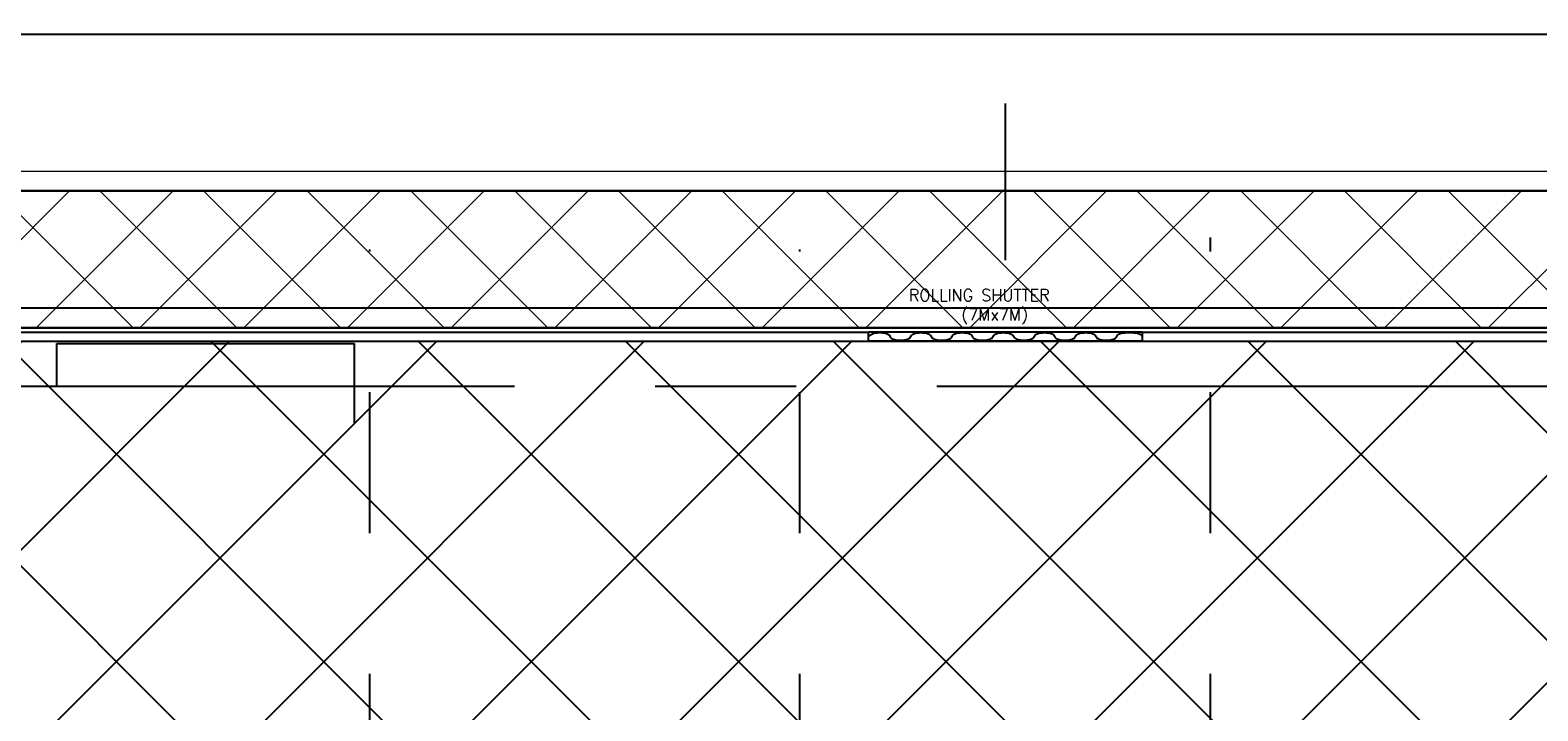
# Model space of a CAD drawing. Header units: inches. Extents: x 0 to 1544102, y -287698 to 23144100.
# Tile 27 of 256: x 32481 to 37299, y -139747 to -137571. Entities that reach past the tile are written whole.
import ezdxf

# ---------------------------------------------------------------- set-up
doc = ezdxf.new("R2010")
doc.units = ezdxf.units.IN
doc.header["$LTSCALE"] = 1800
doc.header["$MEASUREMENT"] = 0
doc.linetypes.add('CENTER', pattern=[2, 1.25, -0.25, 0.25, -0.25])
doc.layers.get('0').update_dxf_attribs({"color": 253, "lineweight": 9})
doc.layers.add('CL', color=8, linetype='CENTER', lineweight=15)
doc.layers.add('TRENCH-TRESTLE', color=6, linetype='Continuous', lineweight=30)
for name, color, linetype in [('GRID', 251, 'CENTER'), ('Road', 3, 'Continuous'), ('Road Sides', 11, 'Continuous'), ('STAIR', 2, 'Continuous'), ('STEEL', 231, 'Continuous'), ('STEEL-COLUMNS-CL', 252, 'CENTER'), ('TEXT', 3, 'Continuous'), ('WALL', 6, 'Continuous')]:
    doc.layers.add(name, color=color, linetype=linetype)
doc.styles.add('ROMANS', font='romans.shx')

msp = doc.modelspace()

# ---------------------------------------------------------------- hatches: boundary and pattern name
at = {"layer": 'Road Sides', "linetype": 'ByBlock'}
h = msp.add_hatch(dxfattribs=at)
h.set_pattern_fill('ANSI37', color=4, scale=3750)
h.set_pattern_definition([(45, (346976.75, -617549.43), (-331.4563, 331.4563), []), (135, (346976.75, -617549.43), (-331.4563, -331.4563), [])])
h.paths.add_polyline_path([(25127.33, -140334.81), (40441.08, -140334.81), (40441.08, -138564.93), (25127.33, -138564.93)])

# ---------------------------------------------------------------- linework, layer by layer
at = {"color": 8, "linetype": 'ByBlock'}
for p, q in [((32606.47, -138084.92), (32168.97, -138522.42)), ((32809.54, -138522.42), (32372.04, -138084.92)), ((32937.92, -138084.92), (32500.42, -138522.42)), ((33141, -138522.42), (32703.5, -138084.92)), ((33269.38, -138084.92), (32831.88, -138522.42)), ((33472.46, -138522.42), (33034.96, -138084.92)), ((33600.84, -138084.92), (33163.34, -138522.42)), ((33803.91, -138522.42), (33366.41, -138084.92)), ((33932.29, -138084.92), (33494.79, -138522.42)), ((34135.37, -138522.42), (33697.87, -138084.92)), ((34263.75, -138084.92), (33826.25, -138522.42)), ((34466.83, -138522.42), (34029.33, -138084.92)), ((34595.21, -138084.92), (34157.71, -138522.42)), ((34798.28, -138522.42), (34360.78, -138084.92)), ((34926.66, -138084.92), (34489.16, -138522.42)), ((35129.74, -138522.42), (34692.24, -138084.92)), ((35258.12, -138084.92), (34820.62, -138522.42)), ((35461.19, -138522.42), (35023.69, -138084.92)), ((35589.57, -138084.92), (35152.07, -138522.42)), ((35792.65, -138522.42), (35355.15, -138084.92)), ((35921.03, -138084.92), (35483.53, -138522.42)), ((36124.11, -138522.42), (35686.61, -138084.92)), ((36252.49, -138084.92), (35814.99, -138522.42)), ((36455.56, -138522.42), (36018.06, -138084.92)), ((36583.94, -138084.92), (36146.44, -138522.42)), ((36787.02, -138522.42), (36349.52, -138084.92)), ((36915.4, -138084.92), (36477.9, -138522.42)), ((37118.48, -138522.42), (36680.98, -138084.92)), ((37246.86, -138084.92), (36809.36, -138522.42)), ((37449.93, -138522.42), (37012.43, -138084.92)), ((37578.31, -138084.92), (37140.81, -138522.42))]:
    msp.add_line(p, q, dxfattribs=at)
at = {"layer": 'CL', "color": 8, "ltscale": 100}
msp.add_line((63534.99, -138022.43), (17066.08, -138022.43), dxfattribs=at)
at = {"layer": 'GRID', "color": 8}
for p, q in [((35597.33, -134205.33), (35597.33, -138306.54)), ((36253.58, -145478.63), (36253.58, -138234.03)), ((33566.08, -145478.63), (33566.08, -138272.43)), ((34941.08, -145478.63), (34941.08, -138272.43)), ((41228.58, -138709.93), (24341.08, -138709.93))]:
    msp.add_line(p, q, dxfattribs=at)
at = {"layer": 'Road', "color": 8}
for p, q in [((62066.08, -137584.93), (18535.19, -137584.93)), ((62066.08, -138459.93), (18535.19, -138459.93))]:
    msp.add_line(p, q, dxfattribs=at)
at = {"layer": 'Road Sides', "color": 4, "linetype": 'ByBlock'}
msp.add_lwpolyline([(25127.33, -138564.93), (40441.08, -138564.93), (40441.08, -140334.81), (25127.33, -140334.81)], close=True, dxfattribs=at)
at = {"layer": 'STAIR', "color": 8}
for p, q in [((32566.08, -138572.43), (33516.08, -138572.43)), ((32566.08, -138709.93), (32566.08, -138572.43)), ((33516.08, -138572.43), (33516.08, -138828.68))]:
    msp.add_line(p, q, dxfattribs=at)
at = {"layer": 'STEEL', "color": 8}
for p, q in [((36034.83, -138536.18), (35159.83, -138536.18)), ((35159.83, -138564.93), (35159.83, -138536.18)), ((36034.83, -138564.93), (35159.83, -138564.93)), ((36034.83, -138536.18), (36034.83, -138564.93))]:
    msp.add_line(p, q, dxfattribs=at)
at = {"layer": 'STEEL', "color": 8, "flags": 128}
for points in [[(35229.25, -138550.62), (35228.93, -138549), (35227.9, -138547.32), (35226.07, -138545.63), (35223.4, -138544.01), (35219.89, -138542.51), (35215.6, -138541.2), (35210.63, -138540.16), (35205.14, -138539.43), (35199.32, -138539.06), (35193.4, -138539.06), (35187.58, -138539.43), (35182.09, -138540.16), (35177.12, -138541.2), (35172.83, -138542.51), (35169.32, -138544.01), (35166.65, -138545.63), (35164.82, -138547.32), (35162.57, -138549), (35159.83, -138550.62)], [(35229.25, -138550.62), (35229.57, -138552.23), (35230.6, -138553.91), (35232.43, -138555.6), (35235.1, -138557.22), (35238.61, -138558.72), (35242.9, -138560.03), (35247.88, -138561.07), (35253.36, -138561.8), (35259.18, -138562.17), (35265.1, -138562.17), (35270.91, -138561.8), (35276.4, -138561.07), (35281.38, -138560.03), (35285.68, -138558.72), (35289.18, -138557.22), (35291.85, -138555.6), (35293.68, -138553.91), (35294.71, -138552.23), (35295.03, -138550.62)], [(35360.8, -138550.62), (35360.8, -138550.61), (35360.8, -138550.61), (35360.8, -138550.61), (35360.8, -138550.61), (35360.8, -138550.61), (35360.8, -138550.61), (35360.8, -138550.61), (35360.2, -138548.42), (35358.39, -138546.25), (35355.34, -138544.21), (35351.16, -138542.41), (35346.05, -138540.93), (35340.28, -138539.86), (35334.13, -138539.21), (35327.91, -138539.01), (35321.7, -138539.21), (35315.55, -138539.86), (35309.78, -138540.93), (35304.66, -138542.41), (35300.49, -138544.21), (35297.44, -138546.25), (35295.61, -138548.42), (35295.03, -138550.61), (35295.03, -138550.61), (35295.03, -138550.61), (35295.03, -138550.61), (35295.03, -138550.61), (35295.03, -138550.61), (35295.03, -138550.61), (35295.03, -138550.62)], [(35360.8, -138550.62), (35361.11, -138552.23), (35362.15, -138553.91), (35363.98, -138555.6), (35366.65, -138557.22), (35370.15, -138558.72), (35374.45, -138560.03), (35379.43, -138561.07), (35384.91, -138561.8), (35390.73, -138562.17), (35396.65, -138562.17), (35402.46, -138561.8), (35407.95, -138561.07), (35412.93, -138560.03), (35417.21, -138558.72), (35420.73, -138557.22), (35423.4, -138555.6), (35425.23, -138553.91), (35426.25, -138552.23), (35426.58, -138550.62)], [(35492.35, -138550.62), (35492.35, -138550.61), (35492.35, -138550.61), (35492.35, -138550.61), (35492.35, -138550.61), (35492.35, -138550.61), (35492.35, -138550.61), (35492.35, -138550.61), (35491.75, -138548.42), (35489.94, -138546.25), (35486.89, -138544.21), (35482.71, -138542.41), (35477.6, -138540.93), (35471.81, -138539.86), (35465.66, -138539.21), (35459.46, -138539.01), (35453.25, -138539.21), (35447.1, -138539.86), (35441.33, -138540.93), (35436.21, -138542.41), (35432.04, -138544.21), (35428.99, -138546.25), (35427.16, -138548.42), (35426.58, -138550.61), (35426.58, -138550.61), (35426.58, -138550.61), (35426.58, -138550.61), (35426.58, -138550.61), (35426.58, -138550.61), (35426.58, -138550.61), (35426.58, -138550.62)], [(35492.35, -138550.62), (35492.66, -138552.23), (35493.7, -138553.91), (35495.53, -138555.6), (35498.19, -138557.22), (35501.7, -138558.72), (35506, -138560.03), (35510.96, -138561.07), (35516.46, -138561.8), (35522.28, -138562.17), (35528.2, -138562.17), (35534.01, -138561.8), (35539.5, -138561.07), (35544.48, -138560.03), (35548.76, -138558.72), (35552.28, -138557.22), (35554.95, -138555.6), (35556.78, -138553.91), (35557.8, -138552.23), (35558.13, -138550.62)], [(35623.89, -138550.62), (35623.89, -138550.61), (35623.89, -138550.61), (35623.89, -138550.61), (35623.89, -138550.61), (35623.89, -138550.61), (35623.89, -138550.61), (35623.89, -138550.61), (35623.3, -138548.42), (35621.49, -138546.25), (35618.44, -138544.21), (35614.26, -138542.41), (35609.15, -138540.93), (35603.36, -138539.86), (35597.21, -138539.21), (35591.01, -138539.01), (35584.8, -138539.21), (35578.65, -138539.86), (35572.86, -138540.93), (35567.75, -138542.41), (35563.58, -138544.21), (35560.54, -138546.25), (35558.71, -138548.42), (35558.13, -138550.61), (35558.13, -138550.61), (35558.13, -138550.61), (35558.13, -138550.61), (35558.13, -138550.61), (35558.13, -138550.61), (35558.13, -138550.61), (35558.13, -138550.62)], [(35623.89, -138550.62), (35623.89, -138550.62), (35623.89, -138550.62), (35623.89, -138550.62), (35623.89, -138550.62), (35623.89, -138550.62), (35623.89, -138550.62), (35623.89, -138550.62), (35624.49, -138552.81), (35626.3, -138554.98), (35629.35, -138557.02), (35633.53, -138558.82), (35638.64, -138560.3), (35644.43, -138561.37), (35650.58, -138562.01), (35656.79, -138562.22), (35662.99, -138562.01), (35669.14, -138561.37), (35674.93, -138560.3), (35680.04, -138558.82), (35684.21, -138557.02), (35687.26, -138554.97), (35689.09, -138552.81), (35689.68, -138550.62)], [(35755.45, -138550.62), (35755.45, -138550.61), (35755.45, -138550.61), (35755.45, -138550.61), (35755.45, -138550.61), (35755.45, -138550.61), (35755.45, -138550.61), (35755.45, -138550.61), (35754.85, -138548.42), (35753.04, -138546.25), (35749.99, -138544.21), (35745.81, -138542.41), (35740.7, -138540.93), (35734.93, -138539.86), (35728.78, -138539.21), (35722.56, -138539.01), (35716.35, -138539.21), (35710.2, -138539.86), (35704.43, -138540.93), (35699.31, -138542.41), (35695.14, -138544.21), (35692.09, -138546.25), (35690.26, -138548.42), (35689.68, -138550.61), (35689.68, -138550.61), (35689.68, -138550.61), (35689.68, -138550.61), (35689.68, -138550.61), (35689.68, -138550.61), (35689.68, -138550.61), (35689.68, -138550.62)], [(35755.45, -138550.62), (35755.76, -138552.23), (35756.8, -138553.91), (35758.63, -138555.6), (35761.3, -138557.22), (35764.8, -138558.72), (35769.1, -138560.03), (35774.08, -138561.07), (35779.56, -138561.8), (35785.38, -138562.17), (35791.3, -138562.17), (35797.11, -138561.8), (35802.6, -138561.07), (35807.58, -138560.03), (35811.86, -138558.72), (35815.38, -138557.22), (35818.05, -138555.6), (35819.88, -138553.91), (35820.9, -138552.23), (35821.23, -138550.62)], [(35887, -138550.62), (35887, -138550.61), (35887, -138550.61), (35887, -138550.61), (35887, -138550.61), (35887, -138550.61), (35887, -138550.61), (35887, -138550.61), (35886.4, -138548.42), (35884.59, -138546.25), (35881.54, -138544.21), (35877.36, -138542.41), (35872.25, -138540.93), (35866.46, -138539.86), (35860.31, -138539.21), (35854.11, -138539.01), (35847.9, -138539.21), (35841.75, -138539.86), (35835.98, -138540.93), (35830.86, -138542.41), (35826.69, -138544.21), (35823.64, -138546.25), (35821.81, -138548.42), (35821.23, -138550.61), (35821.23, -138550.61), (35821.23, -138550.61), (35821.23, -138550.61), (35821.23, -138550.61), (35821.23, -138550.61), (35821.23, -138550.61), (35821.23, -138550.62)], [(35887, -138550.62), (35887.31, -138552.23), (35888.35, -138553.91), (35890.18, -138555.6), (35892.84, -138557.22), (35896.35, -138558.72), (35900.65, -138560.03), (35905.61, -138561.07), (35911.11, -138561.8), (35916.93, -138562.17), (35922.85, -138562.17), (35928.66, -138561.8), (35934.15, -138561.07), (35939.13, -138560.03), (35943.41, -138558.72), (35946.93, -138557.22), (35949.6, -138555.6), (35951.43, -138553.91), (35952.45, -138552.23), (35952.78, -138550.62)], [(36034.83, -138550.62), (36034.83, -138550.61), (36034.83, -138550.61), (36034.83, -138550.61), (36034.83, -138550.61), (36034.83, -138550.61), (36034.83, -138550.61), (36034.83, -138550.61), (36034.24, -138548.42), (36032.43, -138546.25), (36029.38, -138544.21), (36025.2, -138542.41), (36020.09, -138540.93), (36014.3, -138539.86), (36008.15, -138539.21), (35985.66, -138539.01), (35979.45, -138539.21), (35973.3, -138539.86), (35967.51, -138540.93), (35962.4, -138542.41), (35958.23, -138544.21), (35955.19, -138546.25), (35953.36, -138548.42), (35952.78, -138550.61), (35952.78, -138550.61), (35952.78, -138550.61), (35952.78, -138550.61), (35952.78, -138550.61), (35952.78, -138550.61), (35952.78, -138550.61), (35952.78, -138550.62)]]:
    msp.add_lwpolyline(points, dxfattribs=at)
at = {"layer": 'STEEL-COLUMNS-CL', "color": 8}
msp.add_line((35597.33, -134205.33), (35597.33, -137626.19), dxfattribs=at)
at = {"layer": 'TRENCH-TRESTLE', "color": 8, "ltscale": 100}
for p, q in [((56172.33, -138084.92), (24628.58, -138084.92)), ((56484.83, -138522.42), (25003.58, -138522.42))]:
    msp.add_line(p, q, dxfattribs=at)
at = {"layer": 'WALL', "color": 8}
for p, q in [((26487.73, -138536.18), (35159.83, -138536.18)), ((26491.08, -138564.93), (35159.83, -138564.93)), ((36034.83, -138536.18), (40859.83, -138536.18)), ((36034.83, -138564.93), (40859.83, -138564.93))]:
    msp.add_line(p, q, dxfattribs=at)

# ---------------------------------------------------------------- texts
at = {"layer": 'TEXT', "color": 8, "style": 'ROMANS'}
for s, p in [('ROLLING SHUTTER', (35288.94, -138437.03)), ('(7Mx7M)', (35456.21, -138498.68))]:
    msp.add_text(s, height=37.5, dxfattribs=at).set_placement(p)

doc.saveas('drawing.dxf')
